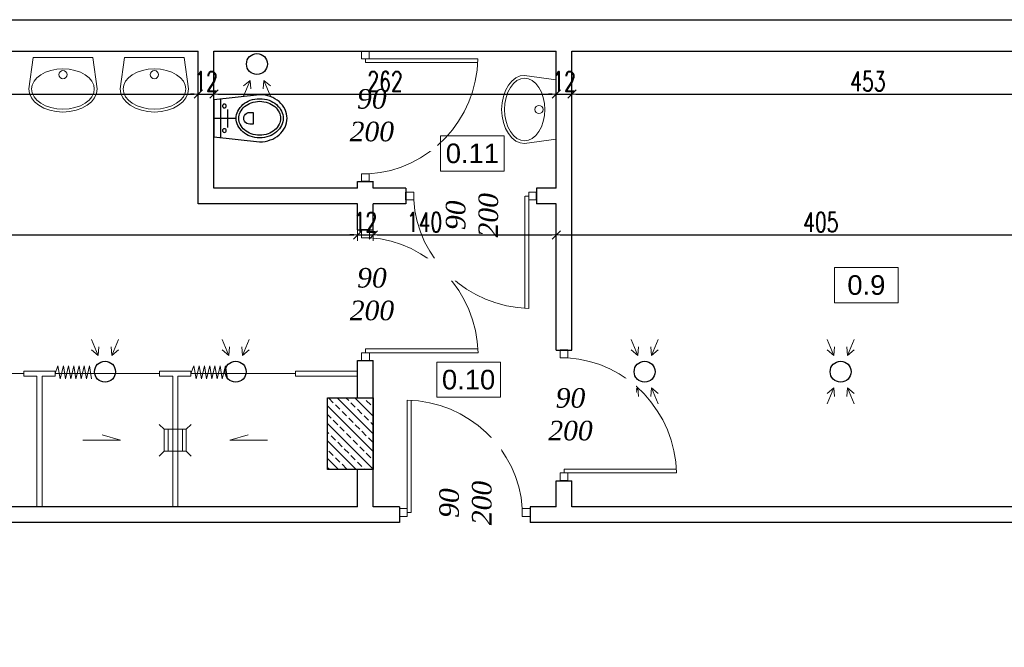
# Model space of a CAD drawing. Header units: millimetres. Extents: x 0 to 111311, y -48878 to -25280.
# Tile 135 of 244: x 88653 to 89406, y -30891 to -30410. Entities that reach past the tile are written whole.
import ezdxf

# ---------------------------------------------------------------- set-up
doc = ezdxf.new("R2010")
doc.units = ezdxf.units.MM
doc.layers.get('Defpoints').update_dxf_attribs({"color": 30})
for name, color, linetype, lineweight in [('J opisy', 7, 'Continuous', 9), ('J stolarka_okna', 144, 'Continuous', 0), ('J wymiary', 1, 'Continuous', 9), ('OPIS', 7, 'Continuous', 5), ('sciany', 252, 'Continuous', 30), ('WENTYLACJA', 30, 'Continuous', 0)]:
    doc.layers.add(name, color=color, linetype=linetype, lineweight=lineweight)
doc.styles.add('ADESK2', font='simplex', dxfattribs={"width": 0.7})
doc.styles.get("Standard").update_dxf_attribs({"font": 'arial.ttf'})
doc.dimstyles.new('1-100', dxfattribs={"dimscale": 1.5, "dimtxt": 10, "dimasz": 2, "dimexe": 1, "dimexo": 1, "dimgap": 1.5, "dimtad": 1, "dimdec": 0, "dimrnd": 0.5, "dimdsep": 46, "dimtxsty": 'ADESK2', "dimblk": 'wymiar', "dimcen": -1, "dimdle": 5, "dimse1": 1, "dimse2": 1, "dimclrd": 256, "dimclre": 256, "dimclrt": 256, "dimadec": 0, "dimazin": 0, "dimtfac": 1, "dimtdec": 0, "dimtix": 1, "dimtmove": 0, "dimatfit": 3, "dimfxl": 20, "dimfxlon": 1, "dimtolj": 1, "dimtzin": 0, "dimarcsym": 0})

# ---------------------------------------------------------------- blocks, each defined once
blk = doc.blocks.new('LAV_FLAT_BACK-OVAL_49')
at = {"layer": 'J opisy', "color": 0, "linetype": 'Continuous'}
for p, q in [((-0.2181, 0.2314), (-0.2502, 0)), ((0.2181, 0.2314), (-0.2181, 0.2314)), ((-0.218, 0.2311), (-0.2181, 0.2311)), ((0.2181, 0.2311), (0.218, 0.2311)), ((0.2496, 0), (0.2181, 0.2314)), ((-0.0878, 0.1362), (-0.0447, 0.1446)), ((-0.0447, 0.1446), (0, 0.1474)), ((0, 0.1474), (0.0447, 0.1446)), ((0.0447, 0.1446), (0.0878, 0.1362)), ((-0.2119, 0.0564), (-0.1907, 0.0819)), ((-0.1907, 0.0819), (-0.1622, 0.1042)), ((-0.1622, 0.1042), (-0.1274, 0.1226)), ((-0.1274, 0.1226), (-0.0878, 0.1362)), ((0.0878, 0.1362), (0.1274, 0.1226)), ((0.1274, 0.1226), (0.1622, 0.1042)), ((0.1622, 0.1042), (0.1907, 0.0819)), ((0.1907, 0.0819), (0.2119, 0.0564)), ((-0.2293, 0), (-0.2249, 0.0288)), ((-0.2249, 0.0288), (-0.2119, 0.0564)), ((0.2119, 0.0564), (0.2249, 0.0288)), ((0.2249, 0.0288), (0.2288, 0)), ((0.2288, 0), (0.2249, -0.0288)), ((0.2454, -0.0329), (0.2496, 0)), ((-0.2502, 0), (-0.2454, -0.0329)), ((-0.2454, -0.0329), (-0.2311, -0.0645)), ((-0.2311, -0.0645), (-0.208, -0.0936)), ((-0.2249, -0.0288), (-0.2293, 0)), ((-0.2119, -0.0564), (-0.2249, -0.0288)), ((-0.1907, -0.0819), (-0.2119, -0.0564)), ((0.2119, -0.0564), (0.1907, -0.0819)), ((0.208, -0.0936), (0.2311, -0.0645)), ((0.2249, -0.0288), (0.2119, -0.0564)), ((0.2311, -0.0645), (0.2454, -0.0329)), ((-0.208, -0.0936), (-0.1769, -0.1191)), ((-0.1622, -0.1042), (-0.1907, -0.0819)), ((-0.1769, -0.1191), (-0.139, -0.1401)), ((-0.1274, -0.1226), (-0.1622, -0.1042)), ((-0.139, -0.1401), (-0.0957, -0.1556)), ((-0.0878, -0.1362), (-0.1274, -0.1226)), ((-0.0447, -0.1446), (-0.0878, -0.1362)), ((0.0878, -0.1362), (0.0447, -0.1446)), ((0.1274, -0.1226), (0.0878, -0.1362)), ((0.0957, -0.1556), (0.139, -0.1401)), ((0.1622, -0.1042), (0.1274, -0.1226)), ((0.139, -0.1401), (0.1769, -0.1191)), ((0.1907, -0.0819), (0.1622, -0.1042)), ((0.1769, -0.1191), (0.208, -0.0936)), ((-0.0957, -0.1556), (-0.0488, -0.1652)), ((-0.0488, -0.1652), (0, -0.1685)), ((0, -0.1474), (-0.0447, -0.1446)), ((0.0447, -0.1446), (0, -0.1474)), ((0, -0.1685), (0.0488, -0.1652)), ((0.0488, -0.1652), (0.0957, -0.1556))]:
    blk.add_line(p, q, dxfattribs=at)
blk.add_circle((0, 0.105), 0.03, dxfattribs=at)
blk = doc.blocks.new('WC3')
for p, q in [((5, -14.72), (5, 14.72)), ((0, 0), (16.2, 0)), ((10.49, -6.67), (10.49, 7.14))]:
    blk.add_line(p, q)
for points in [[(35.04, 18, -0.08566), (43.2, 16.59, -0.092219), (49.86, 12.73, -0.103316), (54.46, 6.75, -0.112813), (56, 0, -0.112813), (54.46, -6.75, -0.103316), (49.86, -12.73, -0.092219), (43.2, -16.59, -0.08566), (35.04, -18), (0, -14.17), (0, 14.17)], [(35.04, 15, 0.08566), (27.89, 13.77, 0.092219), (22.18, 10.45, 0.103316), (18.33, 5.44, 0.112813), (17.09, 0, 0.112813), (18.33, -5.44, 0.103316), (22.18, -10.45, 0.092219), (27.89, -13.77, 0.08566), (35.04, -15, 0.08566), (42.2, -13.77, 0.092219), (47.91, -10.45, 0.103316), (51.76, -5.44, 0.112813), (53, 0, 0.112813), (51.76, 5.44, 0.103316), (47.91, 10.45, 0.092219), (42.2, 13.77, 0.08566)], [(35.04, 13, 0.08566), (28.56, 11.88, 0.092219), (23.48, 8.93, 0.103316), (20.13, 4.58, 0.112813), (19.09, 0, 0.112813), (20.13, -4.58, 0.103316), (23.48, -8.93, 0.092219), (28.56, -11.88, 0.08566), (35.04, -13, 0.08566), (41.53, -11.88, 0.092219), (46.6, -8.93, 0.103316), (49.95, -4.58, 0.112813), (51, 0, 0.112813), (49.95, 4.58, 0.103316), (46.6, 8.93, 0.092219), (41.53, 11.88, 0.08566)], [(29.97, 4.52), (27.42, 4.52, 1.00022), (27.42, -4.52), (29.97, -4.52)]]:
    blk.add_lwpolyline(points, format="xyb", close=True)
for centre in [(8.03, 9.41), (8.03, -9.41)]:
    blk.add_circle(centre, 1.44)
blk = doc.blocks.new('A$C183E3DF3')
at = {"color": 7, "lineweight": 13}
for p, q in [((3, 22.62), (-0.74, 26.36)), ((3, 22.62), (3, 5.82)), ((19.8, 22.62), (3, 22.62)), ((5.97, 22.62), (5.97, 5.82)), ((9.66, 22.62), (9.66, 5.82)), ((13.35, 22.62), (13.35, 5.82)), ((17.04, 22.62), (17.04, 5.82)), ((19.8, 22.62), (23.54, 26.36)), ((19.8, 5.82), (19.8, 22.62)), ((3, 5.82), (-0.74, 2.08)), ((3, 5.82), (19.8, 5.82)), ((19.8, 5.82), (23.54, 2.08))]:
    blk.add_line(p, q, dxfattribs=at)
blk = doc.blocks.new('A$C1DE93E5A')
at = {"layer": 'WENTYLACJA'}
blk.add_blockref('A$C183E3DF3', (-11.4, -14.22), dxfattribs=at)
blk = doc.blocks.new('A$C06DD1977')
for p, q in [((0, 387.9), (47.5, 387.9)), ((47.5, 385.9), (49.6, 391.81)), ((47.5, 387.9), (47.5, 383.9)), ((47.5, 385.9), (127.5, 385.9)), ((49.6, 391.81), (51.45, 382.02)), ((51.45, 382.02), (53.85, 391.81)), ((53.85, 391.81), (55.44, 382.02)), ((55.44, 382.02), (57.84, 391.81)), ((57.84, 391.81), (59.44, 382.02)), ((59.44, 382.02), (61.83, 391.81)), ((61.83, 391.81), (63.43, 382.02)), ((63.43, 382.02), (65.83, 391.81)), ((65.83, 391.81), (67.43, 382.02)), ((67.43, 382.02), (69.82, 391.81)), ((69.82, 391.81), (71.42, 382.02)), ((71.42, 382.02), (73.82, 391.81)), ((73.82, 391.81), (75.42, 382.02)), ((127.5, 387.9), (151.5, 387.9)), ((127.5, 387.9), (127.5, 383.9)), ((151.5, 385.9), (153.6, 391.81)), ((151.5, 387.9), (151.5, 383.9)), ((151.5, 385.9), (231.5, 385.9)), ((153.6, 391.81), (155.45, 382.02)), ((155.45, 382.02), (157.85, 391.81)), ((157.85, 391.81), (159.44, 382.02)), ((159.44, 382.02), (161.84, 391.81)), ((161.84, 391.81), (163.44, 382.02)), ((163.44, 382.02), (165.83, 391.81)), ((165.83, 391.81), (167.43, 382.02)), ((167.43, 382.02), (169.83, 391.81)), ((169.83, 391.81), (171.43, 382.02)), ((171.43, 382.02), (173.82, 391.81)), ((173.82, 391.81), (175.42, 382.02)), ((175.42, 382.02), (177.82, 391.81)), ((177.82, 391.81), (179.42, 382.02)), ((231.5, 387.9), (255.5, 387.9)), ((231.5, 387.9), (231.5, 383.9)), ((255.5, 385.9), (257.6, 391.81)), ((255.5, 387.9), (255.5, 383.9)), ((255.5, 385.9), (335.5, 385.9)), ((257.6, 391.81), (259.45, 382.02)), ((259.45, 382.02), (261.85, 391.81)), ((261.85, 391.81), (263.44, 382.02)), ((263.44, 382.02), (265.84, 391.81)), ((265.84, 391.81), (267.44, 382.02)), ((267.44, 382.02), (269.83, 391.81)), ((269.83, 391.81), (271.43, 382.02)), ((271.43, 382.02), (273.83, 391.81)), ((273.83, 391.81), (275.43, 382.02)), ((275.43, 382.02), (277.82, 391.81)), ((277.82, 391.81), (279.42, 382.02)), ((279.42, 382.02), (281.82, 391.81)), ((281.82, 391.81), (283.42, 382.02)), ((335.5, 387.9), (359.5, 387.9)), ((335.5, 387.9), (335.5, 383.9)), ((359.5, 385.9), (361.6, 391.81)), ((359.5, 387.9), (359.5, 383.9)), ((359.5, 385.9), (439.5, 385.9)), ((361.6, 391.81), (363.45, 382.02)), ((363.45, 382.02), (365.85, 391.81)), ((365.85, 391.81), (367.44, 382.02)), ((367.44, 382.02), (369.84, 391.81)), ((369.84, 391.81), (371.44, 382.02)), ((371.44, 382.02), (373.83, 391.81)), ((373.83, 391.81), (375.43, 382.02)), ((375.43, 382.02), (377.83, 391.81)), ((377.83, 391.81), (379.43, 382.02)), ((379.43, 382.02), (381.82, 391.81)), ((381.82, 391.81), (383.42, 382.02)), ((383.42, 382.02), (385.82, 391.81)), ((385.82, 391.81), (387.42, 382.02)), ((439.5, 387.9), (439.5, 383.9)), ((439.5, 387.9), (463.5, 387.9)), ((463.5, 385.9), (465.6, 391.81)), ((463.5, 387.9), (463.5, 383.9)), ((463.5, 385.9), (543.5, 385.9)), ((465.6, 391.81), (467.45, 382.02)), ((467.45, 382.02), (469.85, 391.81)), ((469.85, 391.81), (471.44, 382.02)), ((471.44, 382.02), (473.84, 391.81)), ((473.84, 391.81), (475.44, 382.02)), ((475.44, 382.02), (477.83, 391.81)), ((477.83, 391.81), (479.43, 382.02)), ((479.43, 382.02), (481.83, 391.81)), ((481.83, 391.81), (483.43, 382.02)), ((483.43, 382.02), (485.82, 391.81)), ((485.82, 391.81), (487.42, 382.02)), ((487.42, 382.02), (489.82, 391.81)), ((489.82, 391.81), (491.42, 382.02)), ((543.5, 387.9), (543.5, 383.9)), ((543.5, 387.9), (591, 387.9)), ((0, 383.9), (47.5, 383.9)), ((127.5, 383.9), (137.5, 383.9)), ((127.5, 383.9), (137.5, 383.9)), ((137.5, 383.9), (137.5, 283.9)), ((141.5, 383.9), (151.5, 383.9)), ((141.5, 383.9), (141.5, 283.9)), ((141.5, 383.9), (141.5, 283.9)), ((141.5, 383.9), (151.5, 383.9)), ((231.5, 383.9), (241.5, 383.9)), ((241.5, 383.9), (241.5, 283.9)), ((245.5, 383.9), (245.5, 283.9)), ((245.5, 383.9), (255.5, 383.9)), ((335.5, 383.9), (345.5, 383.9)), ((345.5, 383.9), (345.5, 283.9)), ((349.5, 383.9), (349.5, 283.9)), ((349.5, 383.9), (359.5, 383.9)), ((439.5, 383.9), (449.5, 383.9)), ((449.5, 383.9), (449.5, 283.9)), ((453.5, 383.9), (453.5, 283.9)), ((453.5, 383.9), (463.5, 383.9)), ((453.5, 383.9), (463.5, 383.9)), ((543.5, 383.9), (591, 383.9)), ((67.97, 334.89), (39.17, 334.89)), ((67.97, 334.89), (53.92, 339.08)), ((106.46, 334.89), (120.51, 339.08)), ((106.46, 334.89), (135.25, 334.89)), ((201.34, 334.89), (172.55, 334.89)), ((201.34, 334.89), (187.29, 339.08)), ((285.4, 334.89), (299.46, 339.08)), ((285.4, 334.89), (314.2, 334.89)), ((409.6, 334.89), (380.8, 334.89)), ((409.6, 334.89), (395.54, 339.08)), ((493.15, 334.89), (507.21, 339.08)), ((493.15, 334.89), (521.95, 334.89)), ((37.5, 283.9), (137.5, 283.9)), ((141.5, 283.9), (241.5, 283.9)), ((245.5, 283.9), (345.5, 283.9)), ((349.5, 283.9), (449.5, 283.9)), ((453.5, 283.9), (553.5, 283.9)), ((228.76, 107.9), (128.76, 107.9)), ((228.76, 7.9), (228.76, 107.9)), ((232.76, 7.9), (232.76, 107.9)), ((332.76, 107.9), (232.76, 107.9)), ((332.76, 7.9), (332.76, 107.9)), ((336.76, 107.9), (436.76, 107.9)), ((336.76, 7.9), (336.76, 107.9)), ((336.76, 7.9), (336.76, 107.9)), ((436.76, 7.9), (436.76, 107.9)), ((440.76, 7.9), (440.76, 107.9)), ((440.76, 107.9), (540.76, 107.9)), ((540.76, 7.9), (540.76, 107.9)), ((544.76, 7.9), (544.76, 107.9)), ((544.76, 107.9), (644.76, 107.9)), ((644.76, 7.9), (644.76, 107.9)), ((648.76, 7.9), (648.76, 107.9)), ((648.76, 107.9), (748.76, 107.9)), ((189.11, 56.91), (175.05, 61.1)), ((272.66, 56.91), (286.72, 61.1)), ((396.6, 56.91), (382.55, 61.1)), ((480.66, 56.91), (494.72, 61.1)), ((604.85, 56.91), (590.8, 61.1)), ((688.41, 56.91), (702.47, 61.1)), ((189.11, 56.91), (160.31, 56.91)), ((272.66, 56.91), (301.46, 56.91)), ((396.6, 56.91), (367.8, 56.91)), ((480.66, 56.91), (509.46, 56.91)), ((604.85, 56.91), (576.06, 56.91)), ((688.41, 56.91), (717.21, 56.91)), ((138.76, 7.9), (93.27, 7.9)), ((138.76, 3.9), (138.76, 7.9)), ((140.86, 0), (142.71, 9.78)), ((142.71, 9.78), (145.11, 0)), ((145.11, 0), (146.7, 9.78)), ((146.7, 9.78), (149.1, 0)), ((149.1, 0), (150.7, 9.78)), ((150.7, 9.78), (153.09, 0)), ((153.09, 0), (154.69, 9.78)), ((154.69, 9.78), (157.09, 0)), ((157.09, 0), (158.69, 9.78)), ((158.69, 9.78), (161.08, 0)), ((161.08, 0), (162.68, 9.78)), ((162.68, 9.78), (165.08, 0)), ((165.08, 0), (166.67, 9.78)), ((218.76, 3.9), (218.76, 7.9)), ((228.76, 7.9), (218.76, 7.9)), ((228.76, 7.9), (218.76, 7.9)), ((242.76, 7.9), (232.76, 7.9)), ((242.76, 3.9), (242.76, 7.9)), ((244.86, 0), (246.71, 9.78)), ((246.71, 9.78), (249.11, 0)), ((249.11, 0), (250.7, 9.78)), ((250.7, 9.78), (253.1, 0)), ((253.1, 0), (254.7, 9.78)), ((254.7, 9.78), (257.09, 0)), ((257.09, 0), (258.69, 9.78)), ((258.69, 9.78), (261.09, 0)), ((261.09, 0), (262.69, 9.78)), ((262.69, 9.78), (265.08, 0)), ((265.08, 0), (266.68, 9.78)), ((266.68, 9.78), (269.08, 0)), ((269.08, 0), (270.67, 9.78)), ((322.76, 3.9), (322.76, 7.9)), ((332.76, 7.9), (322.76, 7.9)), ((336.76, 7.9), (346.76, 7.9)), ((336.76, 7.9), (346.76, 7.9)), ((346.76, 3.9), (346.76, 7.9)), ((348.86, 0), (350.71, 9.78)), ((350.71, 9.78), (353.11, 0)), ((353.11, 0), (354.7, 9.78)), ((354.7, 9.78), (357.1, 0)), ((357.1, 0), (358.7, 9.78)), ((358.7, 9.78), (361.09, 0)), ((361.09, 0), (362.69, 9.78)), ((362.69, 9.78), (365.09, 0)), ((365.09, 0), (366.69, 9.78)), ((366.69, 9.78), (369.08, 0)), ((369.08, 0), (370.68, 9.78)), ((370.68, 9.78), (373.08, 0)), ((373.08, 0), (374.67, 9.78)), ((426.76, 7.9), (436.76, 7.9)), ((426.76, 3.9), (426.76, 7.9)), ((440.76, 7.9), (450.76, 7.9)), ((450.76, 3.9), (450.76, 7.9)), ((452.86, 0), (454.71, 9.78)), ((454.71, 9.78), (457.11, 0)), ((457.11, 0), (458.7, 9.78)), ((458.7, 9.78), (461.1, 0)), ((461.1, 0), (462.7, 9.78)), ((462.7, 9.78), (465.09, 0)), ((465.09, 0), (466.69, 9.78)), ((466.69, 9.78), (469.09, 0)), ((469.09, 0), (470.69, 9.78)), ((470.69, 9.78), (473.08, 0)), ((473.08, 0), (474.68, 9.78)), ((474.68, 9.78), (477.08, 0)), ((477.08, 0), (478.67, 9.78)), ((530.76, 7.9), (540.76, 7.9)), ((530.76, 3.9), (530.76, 7.9)), ((544.76, 7.9), (554.76, 7.9)), ((554.76, 3.9), (554.76, 7.9)), ((556.86, 0), (558.71, 9.78)), ((558.71, 9.78), (561.11, 0)), ((561.11, 0), (562.7, 9.78)), ((562.7, 9.78), (565.1, 0)), ((565.1, 0), (566.7, 9.78)), ((566.7, 9.78), (569.09, 0)), ((569.09, 0), (570.69, 9.78)), ((570.69, 9.78), (573.09, 0)), ((573.09, 0), (574.69, 9.78)), ((574.69, 9.78), (577.08, 0)), ((577.08, 0), (578.68, 9.78)), ((578.68, 9.78), (581.08, 0)), ((581.08, 0), (582.67, 9.78)), ((634.76, 3.9), (634.76, 7.9)), ((634.76, 7.9), (644.76, 7.9)), ((648.76, 7.9), (658.76, 7.9)), ((648.76, 7.9), (658.76, 7.9)), ((658.76, 3.9), (658.76, 7.9)), ((660.86, 0), (662.71, 9.78)), ((662.71, 9.78), (665.11, 0)), ((665.11, 0), (666.7, 9.78)), ((666.7, 9.78), (669.1, 0)), ((669.1, 0), (670.7, 9.78)), ((670.7, 9.78), (673.09, 0)), ((673.09, 0), (674.69, 9.78)), ((674.69, 9.78), (677.09, 0)), ((677.09, 0), (678.69, 9.78)), ((678.69, 9.78), (681.08, 0)), ((681.08, 0), (682.68, 9.78)), ((682.68, 9.78), (685.08, 0)), ((685.08, 0), (686.67, 9.78)), ((738.76, 3.9), (738.76, 7.9)), ((738.76, 7.9), (784.25, 7.9)), ((138.76, 3.9), (93.27, 3.9)), ((138.76, 5.9), (218.76, 5.9)), ((138.76, 5.9), (140.86, 0)), ((242.76, 3.9), (218.76, 3.9)), ((242.76, 5.9), (322.76, 5.9)), ((242.76, 5.9), (244.86, 0)), ((322.76, 3.9), (346.76, 3.9)), ((346.76, 5.9), (426.76, 5.9)), ((346.76, 5.9), (348.86, 0)), ((426.76, 3.9), (450.76, 3.9)), ((450.76, 5.9), (530.76, 5.9)), ((450.76, 5.9), (452.86, 0)), ((530.76, 3.9), (554.76, 3.9)), ((554.76, 5.9), (634.76, 5.9)), ((554.76, 5.9), (556.86, 0)), ((634.76, 3.9), (658.76, 3.9)), ((658.76, 5.9), (738.76, 5.9)), ((658.76, 5.9), (660.86, 0)), ((738.76, 3.9), (784.25, 3.9))]:
    blk.add_line(p, q)
for p in [(243.37, 334.89), (451.37, 334.89), (87.21, 334.19)]:
    blk.add_blockref('A$C1DE93E5A', p)
at = {"rotation": 180}
blk.add_blockref('A$C1DE93E5A', (230.89, 56.91), dxfattribs=at)
at = {"xscale": -1, "rotation": 180}
for p in [(438.63, 56.91), (646.63, 56.91)]:
    blk.add_blockref('A$C1DE93E5A', p, dxfattribs=at)
blk = doc.blocks.new('A$C3D492992')
at = {"lineweight": 13}
for points in [[(1392.98, 989.5), (1398.08, 1001.56), (1398.61, 995.05)], [(1392.98, 989.5), (1398.08, 1001.56), (1393.03, 997.41)], [(1413.73, 989.5), (1408.63, 1001.56), (1408.1, 995.05)], [(1413.73, 989.5), (1408.63, 1001.56), (1413.67, 997.41)], [(1276.67, 803.04), (1281.77, 790.97), (1282.3, 797.49)], [(1276.67, 803.04), (1281.77, 790.97), (1276.73, 795.13)], [(1297.42, 803.04), (1292.32, 790.97), (1291.79, 797.49)], [(1297.42, 803.04), (1292.32, 790.97), (1297.36, 795.13)], [(1376.67, 803.04), (1381.77, 790.97), (1382.3, 797.49)], [(1376.67, 803.04), (1381.77, 790.97), (1376.73, 795.13)], [(1397.42, 803.04), (1392.32, 790.97), (1391.79, 797.49)], [(1397.42, 803.04), (1392.32, 790.97), (1397.36, 795.13)], [(1689.66, 803.04), (1694.76, 790.97), (1695.29, 797.49)], [(1689.66, 803.04), (1694.76, 790.97), (1689.71, 795.13)], [(1710.41, 803.04), (1705.31, 790.97), (1704.78, 797.49)], [(1710.41, 803.04), (1705.31, 790.97), (1710.35, 795.13)], [(1839.66, 803.04), (1844.76, 790.97), (1845.29, 797.49)], [(1839.66, 803.04), (1844.76, 790.97), (1839.71, 795.13)], [(1860.41, 803.04), (1855.31, 790.97), (1854.78, 797.49)], [(1860.41, 803.04), (1855.31, 790.97), (1860.35, 795.13)], [(1689.66, 753.96), (1694.76, 766.03), (1695.29, 759.51)], [(1689.66, 753.96), (1694.76, 766.03), (1689.71, 761.87)], [(1710.41, 753.96), (1705.31, 766.03), (1704.78, 759.51)], [(1710.41, 753.96), (1705.31, 766.03), (1710.35, 761.87)], [(1839.66, 753.96), (1844.76, 766.03), (1845.29, 759.51)], [(1839.66, 753.96), (1844.76, 766.03), (1839.71, 761.87)], [(1860.41, 753.96), (1855.31, 766.03), (1854.78, 759.51)], [(1860.41, 753.96), (1855.31, 766.03), (1860.35, 761.87)]]:
    blk.add_lwpolyline(points, dxfattribs=at)
for centre in [(1403.35, 1014.04), (1287.05, 778.5), (1387.05, 778.5), (1700.03, 778.5), (1850.03, 778.5)]:
    blk.add_circle(centre, 8)
blk = doc.blocks.new('wymiar')
for p, q in [((1.5, 0), (-1.5, 0)), ((1.06, 1.06), (-1.06, -1.06)), ((0, 1.5), (0, -1.5))]:
    blk.add_line(p, q)
blk = doc.blocks.new('*D1432')
at = {"layer": 'Defpoints', "color": 0, "ltscale": 4}
for p in [(88442.48, -30441.82), (88789.48, -30442.8), (88789.48, -30467.06)]:
    blk.add_point(p, dxfattribs=at)
at = {"layer": 'J wymiary', "lineweight": -2}
blk.add_line((88445.48, -30467.06), (88786.48, -30467.06), dxfattribs=at)
at = {"layer": 'J wymiary', "lineweight": -2, "ltscale": 4, "xscale": 3, "yscale": 3, "zscale": 3, "rotation": 180}
blk.add_blockref('wymiar', (88442.48, -30467.06), dxfattribs=at)
at = {"layer": 'J wymiary', "lineweight": -2, "ltscale": 4, "xscale": 3, "yscale": 3, "zscale": 3}
blk.add_blockref('wymiar', (88789.48, -30467.06), dxfattribs=at)
at = {"layer": 'J wymiary', "ltscale": 4, "insert": (88615.98, -30457.31), "char_height": 15, "attachment_point": 5, "style": 'ADESK2'}
blk.add_mtext('\\A1;347', dxfattribs=at)
blk = doc.blocks.new('*D1433')
at = {"layer": 'Defpoints', "color": 0, "ltscale": 4}
for p in [(88789.48, -30442.8), (88801.48, -30442.8), (88801.48, -30467.06)]:
    blk.add_point(p, dxfattribs=at)
at = {"layer": 'J wymiary', "lineweight": -2}
for p, q in [((88786.48, -30467.06), (88783.48, -30467.06)), ((88789.48, -30467.06), (88801.48, -30467.06)), ((88804.48, -30467.06), (88807.48, -30467.06))]:
    blk.add_line(p, q, dxfattribs=at)
at = {"layer": 'J wymiary', "lineweight": -2, "ltscale": 4, "xscale": 3, "yscale": 3, "zscale": 3}
blk.add_blockref('wymiar', (88789.48, -30467.06), dxfattribs=at)
at = {"layer": 'J wymiary', "lineweight": -2, "ltscale": 4, "xscale": 3, "yscale": 3, "zscale": 3, "rotation": 180}
blk.add_blockref('wymiar', (88801.48, -30467.06), dxfattribs=at)
at = {"layer": 'J wymiary', "ltscale": 4, "insert": (88795.48, -30457.31), "char_height": 15, "attachment_point": 5, "style": 'ADESK2'}
blk.add_mtext('\\A1;12', dxfattribs=at)
blk = doc.blocks.new('*D1434')
at = {"layer": 'Defpoints', "color": 0, "ltscale": 4}
for p in [(88801.48, -30442.8), (89063.48, -30443.64), (89063.48, -30467.06)]:
    blk.add_point(p, dxfattribs=at)
at = {"layer": 'J wymiary', "lineweight": -2}
blk.add_line((88804.48, -30467.06), (89060.48, -30467.06), dxfattribs=at)
at = {"layer": 'J wymiary', "lineweight": -2, "ltscale": 4, "xscale": 3, "yscale": 3, "zscale": 3, "rotation": 180}
blk.add_blockref('wymiar', (88801.48, -30467.06), dxfattribs=at)
at = {"layer": 'J wymiary', "lineweight": -2, "ltscale": 4, "xscale": 3, "yscale": 3, "zscale": 3}
blk.add_blockref('wymiar', (89063.48, -30467.06), dxfattribs=at)
at = {"layer": 'J wymiary', "ltscale": 4, "insert": (88932.48, -30457.31), "char_height": 15, "attachment_point": 5, "style": 'ADESK2'}
blk.add_mtext('\\A1;262', dxfattribs=at)
blk = doc.blocks.new('*D1435')
at = {"layer": 'Defpoints', "color": 0, "ltscale": 4}
for p in [(89063.48, -30443.64), (89075.48, -30445.18), (89075.48, -30467.06)]:
    blk.add_point(p, dxfattribs=at)
at = {"layer": 'J wymiary', "lineweight": -2}
for p, q in [((89060.48, -30467.06), (89057.48, -30467.06)), ((89063.48, -30467.06), (89075.48, -30467.06)), ((89078.48, -30467.06), (89081.48, -30467.06))]:
    blk.add_line(p, q, dxfattribs=at)
at = {"layer": 'J wymiary', "lineweight": -2, "ltscale": 4, "xscale": 3, "yscale": 3, "zscale": 3}
blk.add_blockref('wymiar', (89063.48, -30467.06), dxfattribs=at)
at = {"layer": 'J wymiary', "lineweight": -2, "ltscale": 4, "xscale": 3, "yscale": 3, "zscale": 3, "rotation": 180}
blk.add_blockref('wymiar', (89075.48, -30467.06), dxfattribs=at)
at = {"layer": 'J wymiary', "ltscale": 4, "insert": (89069.48, -30457.31), "char_height": 15, "attachment_point": 5, "style": 'ADESK2'}
blk.add_mtext('\\A1;12', dxfattribs=at)
blk = doc.blocks.new('*D1436')
at = {"layer": 'Defpoints', "color": 0, "ltscale": 4}
for p in [(89075.48, -30445.18), (89528.48, -30449.94), (89528.48, -30467.06)]:
    blk.add_point(p, dxfattribs=at)
at = {"layer": 'J wymiary', "lineweight": -2}
blk.add_line((89078.48, -30467.06), (89525.48, -30467.06), dxfattribs=at)
at = {"layer": 'J wymiary', "lineweight": -2, "ltscale": 4, "xscale": 3, "yscale": 3, "zscale": 3, "rotation": 180}
blk.add_blockref('wymiar', (89075.48, -30467.06), dxfattribs=at)
at = {"layer": 'J wymiary', "lineweight": -2, "ltscale": 4, "xscale": 3, "yscale": 3, "zscale": 3}
blk.add_blockref('wymiar', (89528.48, -30467.06), dxfattribs=at)
at = {"layer": 'J wymiary', "ltscale": 4, "insert": (89301.98, -30457.31), "char_height": 15, "attachment_point": 5, "style": 'ADESK2'}
blk.add_mtext('\\A1;453', dxfattribs=at)
blk = doc.blocks.new('*D1455')
at = {"layer": 'Defpoints', "color": 0, "ltscale": 4}
for p in [(88911.48, -30562.43), (88320.48, -30565.12), (88911.48, -30574.89)]:
    blk.add_point(p, dxfattribs=at)
at = {"layer": 'J wymiary', "lineweight": -2}
blk.add_line((88323.48, -30574.89), (88908.48, -30574.89), dxfattribs=at)
at = {"layer": 'J wymiary', "lineweight": -2, "ltscale": 4, "xscale": 3, "yscale": 3, "zscale": 3, "rotation": 180}
blk.add_blockref('wymiar', (88320.48, -30574.89), dxfattribs=at)
at = {"layer": 'J wymiary', "lineweight": -2, "ltscale": 4, "xscale": 3, "yscale": 3, "zscale": 3}
blk.add_blockref('wymiar', (88911.48, -30574.89), dxfattribs=at)
at = {"layer": 'J wymiary', "ltscale": 4, "insert": (88615.98, -30565.14), "char_height": 15, "attachment_point": 5, "style": 'ADESK2'}
blk.add_mtext('\\A1;591', dxfattribs=at)
blk = doc.blocks.new('*D1456')
at = {"layer": 'Defpoints', "color": 0, "ltscale": 4}
for p in [(88911.48, -30562.43), (88923.48, -30561.9), (88923.48, -30574.89)]:
    blk.add_point(p, dxfattribs=at)
at = {"layer": 'J wymiary', "lineweight": -2}
for p, q in [((88908.48, -30574.89), (88905.48, -30574.89)), ((88911.48, -30574.89), (88923.48, -30574.89)), ((88926.48, -30574.89), (88929.48, -30574.89))]:
    blk.add_line(p, q, dxfattribs=at)
at = {"layer": 'J wymiary', "lineweight": -2, "ltscale": 4, "xscale": 3, "yscale": 3, "zscale": 3}
blk.add_blockref('wymiar', (88911.48, -30574.89), dxfattribs=at)
at = {"layer": 'J wymiary', "lineweight": -2, "ltscale": 4, "xscale": 3, "yscale": 3, "zscale": 3, "rotation": 180}
blk.add_blockref('wymiar', (88923.48, -30574.89), dxfattribs=at)
at = {"layer": 'J wymiary', "ltscale": 4, "insert": (88917.48, -30565.14), "char_height": 15, "attachment_point": 5, "style": 'ADESK2'}
blk.add_mtext('\\A1;12', dxfattribs=at)
blk = doc.blocks.new('*D1457')
at = {"layer": 'Defpoints', "color": 0, "ltscale": 4}
for p in [(88923.48, -30561.9), (89063.48, -30563.22), (89063.48, -30574.89)]:
    blk.add_point(p, dxfattribs=at)
at = {"layer": 'J wymiary', "lineweight": -2}
blk.add_line((88926.48, -30574.89), (89060.48, -30574.89), dxfattribs=at)
at = {"layer": 'J wymiary', "lineweight": -2, "ltscale": 4, "xscale": 3, "yscale": 3, "zscale": 3, "rotation": 180}
blk.add_blockref('wymiar', (88923.48, -30574.89), dxfattribs=at)
at = {"layer": 'J wymiary', "lineweight": -2, "ltscale": 4, "xscale": 3, "yscale": 3, "zscale": 3}
blk.add_blockref('wymiar', (89063.48, -30574.89), dxfattribs=at)
at = {"layer": 'J wymiary', "ltscale": 4, "insert": (88962.66, -30565.14), "char_height": 15, "attachment_point": 5, "style": 'ADESK2'}
blk.add_mtext('\\A1;140', dxfattribs=at)
blk = doc.blocks.new('*D1458')
at = {"layer": 'Defpoints', "color": 0, "ltscale": 4}
for p in [(89063.48, -30563.22), (89468.48, -30574.89), (89468.48, -30704.05)]:
    blk.add_point(p, dxfattribs=at)
at = {"layer": 'J wymiary', "lineweight": -2}
blk.add_line((89066.48, -30574.89), (89465.48, -30574.89), dxfattribs=at)
at = {"layer": 'J wymiary', "lineweight": -2, "ltscale": 4, "xscale": 3, "yscale": 3, "zscale": 3, "rotation": 180}
blk.add_blockref('wymiar', (89063.48, -30574.89), dxfattribs=at)
at = {"layer": 'J wymiary', "lineweight": -2, "ltscale": 4, "xscale": 3, "yscale": 3, "zscale": 3}
blk.add_blockref('wymiar', (89468.48, -30574.89), dxfattribs=at)
at = {"layer": 'J wymiary', "ltscale": 4, "insert": (89265.98, -30565.14), "char_height": 15, "attachment_point": 5, "style": 'ADESK2'}
blk.add_mtext('\\A1;405', dxfattribs=at)
blk = doc.blocks.new('*D1636')
at = {"layer": 'Defpoints', "color": 0, "ltscale": 4}
for p in [(91955.48, -30760.61), (0, -30978.11), (91914.84, -30978.11)]:
    blk.add_point(p, dxfattribs=at)
at = {"layer": 'J wymiary', "lineweight": -2}
blk.add_line((91914.84, -30763.61), (91914.84, -30975.11), dxfattribs=at)
at = {"layer": 'J wymiary', "lineweight": -2, "ltscale": 4, "xscale": 3, "yscale": 3, "zscale": 3}
for p, rotation in [((91914.84, -30760.61), 90), ((91914.84, -30978.11), 270)]:
    blk.add_blockref('wymiar', p, dxfattribs=dict(at, rotation=rotation))
at = {"layer": 'J wymiary', "ltscale": 4, "insert": (91905.09, -30869.36), "char_height": 15, "attachment_point": 5, "rotation": 90, "style": 'ADESK2'}
blk.add_mtext('\\A1;218', dxfattribs=at)

msp = doc.modelspace()

# ---------------------------------------------------------------- hatches: boundary and pattern name
at = {"layer": 'J opisy'}
h = msp.add_hatch(dxfattribs=at)
h.set_pattern_fill('ANSI33', color=256, scale=1.5, angle=90, style=0)
h.set_pattern_definition([(135, (20862.355, -6471.846), (-6.7351921, -6.7351921), []), (135, (20862.355, -6465.111), (-6.7351921, -6.7351921), [4.7625, -2.38125])])
h.paths.add_polyline_path([(88905.976, -30727.109), (88888.476, -30727.109), (88888.476, -30699.609), (88905.976, -30699.609)])
h.paths.add_polyline_path([(88905.976, -30699.609), (88923.476, -30699.609), (88923.476, -30727.109), (88905.976, -30727.109)])
h.paths.add_polyline_path([(88905.976, -30727.109), (88923.476, -30727.109), (88923.476, -30754.609), (88905.976, -30754.609)])
h.paths.add_polyline_path([(88888.476, -30727.109), (88905.976, -30727.109), (88905.976, -30754.609), (88888.476, -30754.609)])

# ---------------------------------------------------------------- linework, layer by layer
at = {"color": 251, "lineweight": 13}
for p, q in [((88920.407, -30434.109), (88914.47, -30434.109)), ((88920.483, -30671.109), (88914.546, -30671.109))]:
    msp.add_line(p, q, dxfattribs=at)
for p, q in [((88911.476, -30699.609), (88911.476, -30671.109)), ((88911.476, -30671.109), (88923.476, -30671.109))]:
    msp.add_line(p, q)
at = {"layer": 'J opisy'}
for p, q in [((88900.038, -30484.109), (88956.819, -30484.109)), ((88998.476, -30527.708), (88998.476, -30584.489)), ((88900.114, -30621.109), (88956.895, -30621.109)), ((89052.076, -30713.109), (89108.857, -30713.109)), ((88993.476, -30804.822), (88993.476, -30748.041))]:
    msp.add_line(p, q, dxfattribs=at)
at = {"layer": 'J stolarka_okna', "linetype": 'Continuous', "lineweight": 9}
for p, q in [((88914.47, -30440.046), (88914.47, -30434.109)), ((88920.407, -30434.109), (88920.407, -30440.046)), ((88920.407, -30440.046), (88914.47, -30440.046)), ((88917.438, -30443.004), (88917.438, -30440.036)), ((88917.438, -30440.046), (89003.538, -30440.046)), ((88917.438, -30443.015), (89003.487, -30443.015)), ((88914.47, -30528.172), (88914.47, -30534.109)), ((88920.407, -30528.172), (88914.47, -30528.172)), ((88920.407, -30534.109), (88920.407, -30528.172)), ((88954.414, -30542.14), (88948.476, -30542.14)), ((88948.476, -30548.078), (88954.414, -30548.078)), ((88954.414, -30548.078), (88954.414, -30542.14)), ((89039.57, -30545.109), (89039.57, -30631.158)), ((89039.581, -30545.109), (89042.55, -30545.109)), ((89042.539, -30548.078), (89042.539, -30542.14)), ((89042.539, -30542.14), (89048.476, -30542.14)), ((89042.539, -30545.109), (89042.539, -30631.209)), ((89048.476, -30548.078), (89042.539, -30548.078)), ((88914.546, -30577.046), (88914.546, -30571.109)), ((88920.483, -30577.046), (88914.546, -30577.046)), ((88920.483, -30571.109), (88920.483, -30577.046)), ((88914.546, -30665.172), (88914.546, -30671.109)), ((88920.483, -30665.172), (88914.546, -30665.172)), ((88917.514, -30662.203), (89003.563, -30662.203)), ((88917.514, -30662.214), (88917.514, -30665.182)), ((88917.514, -30665.172), (89003.614, -30665.172)), ((88920.483, -30671.109), (88920.483, -30665.172)), ((89066.508, -30669.046), (89066.508, -30663.109)), ((89072.445, -30669.046), (89066.508, -30669.046)), ((89072.445, -30663.109), (89072.445, -30669.046)), ((88949.414, -30787.422), (88949.414, -30701.322)), ((88952.382, -30787.422), (88952.382, -30701.373)), ((89066.508, -30757.172), (89066.508, -30763.109)), ((89072.445, -30757.172), (89066.508, -30757.172)), ((89069.476, -30754.203), (89155.525, -30754.203)), ((89069.476, -30754.214), (89069.476, -30757.182)), ((89069.476, -30757.172), (89155.576, -30757.172)), ((89072.445, -30763.109), (89072.445, -30757.172)), ((88943.476, -30784.453), (88949.414, -30784.453)), ((88952.372, -30787.422), (88949.403, -30787.422)), ((88949.414, -30784.453), (88949.414, -30790.39)), ((89043.476, -30784.453), (89037.539, -30784.453)), ((89037.539, -30784.453), (89037.539, -30790.39)), ((88949.414, -30790.39), (88943.476, -30790.39)), ((89037.539, -30790.39), (89043.476, -30790.39))]:
    msp.add_line(p, q, dxfattribs=at)
for centre, major_axis in [((88917.438, -30440.036), (33.985, 81.968)), ((89042.55, -30545.109), (81.968, -33.985)), ((88949.403, -30787.422), (-81.968, 33.985))]:
    msp.add_ellipse(centre, major_axis=major_axis, ratio=0.9654717, start_param=3.5816905, end_param=5.0931483, dxfattribs=at)
at = {"layer": 'J stolarka_okna', "linetype": 'Continuous', "lineweight": 9, "extrusion": (0, 0, -1)}
for centre in [(88917.514, -30665.182), (89069.476, -30757.182)]:
    msp.add_ellipse(centre, major_axis=(-33.985, 81.968), ratio=0.9654717, start_param=0.4400978, end_param=1.9515556, dxfattribs=at)
at = {"layer": 'OPIS'}
msp.add_lwpolyline([(89325.21, -30626.813), (89276.46, -30626.813), (89276.46, -30599.938), (89325.21, -30599.938)], close=True, dxfattribs=at)
at = {"layer": 'sciany'}
for p, q in [((87676.476, -30410.109), (89670.476, -30410.109)), ((88442.476, -30434.109), (88789.476, -30434.109)), ((88789.476, -30551.109), (88789.476, -30434.109)), ((88801.476, -30434.109), (89063.476, -30434.109)), ((88801.476, -30539.109), (88801.476, -30434.109)), ((89063.476, -30539.109), (89063.476, -30434.109)), ((89075.476, -30434.109), (89528.476, -30434.109)), ((89075.476, -30663.109), (89075.476, -30434.109)), ((88911.476, -30539.109), (88801.476, -30539.109)), ((88911.476, -30534.109), (88923.514, -30534.109)), ((88911.476, -30539.109), (88911.476, -30534.109)), ((88920.407, -30534.109), (88914.47, -30534.109)), ((88923.476, -30539.109), (88923.476, -30534.109)), ((88948.476, -30539.109), (88923.476, -30539.109)), ((88948.476, -30539.071), (88948.476, -30551.109)), ((89063.476, -30539.109), (89048.476, -30539.109)), ((89048.476, -30539.109), (89048.476, -30551.109)), ((88948.476, -30548.078), (88948.476, -30542.14)), ((89048.476, -30548.078), (89048.476, -30542.14)), ((88911.476, -30551.109), (88789.476, -30551.109)), ((88911.476, -30571.109), (88911.476, -30551.109)), ((88948.476, -30551.109), (88923.476, -30551.109)), ((88923.476, -30571.109), (88923.476, -30551.109)), ((89063.476, -30551.109), (89048.476, -30551.109)), ((89063.476, -30663.109), (89063.476, -30551.109)), ((88911.476, -30571.109), (88923.514, -30571.109)), ((88920.483, -30571.109), (88914.546, -30571.109)), ((89063.476, -30663.109), (89075.476, -30663.109)), ((89072.445, -30663.109), (89066.508, -30663.109)), ((88923.476, -30783.109), (88923.476, -30671.109)), ((88911.476, -30783.109), (88911.476, -30754.609)), ((89063.476, -30783.109), (89063.476, -30763.109)), ((89063.476, -30763.109), (89075.476, -30763.109)), ((89072.445, -30763.109), (89066.508, -30763.109)), ((89075.476, -30783.109), (89075.476, -30763.109)), ((88911.476, -30783.109), (88320.476, -30783.109)), ((88943.476, -30783.109), (88923.476, -30783.109)), ((88943.476, -30783.109), (88943.476, -30795.109)), ((88943.476, -30784.453), (88943.476, -30790.39)), ((89063.476, -30783.109), (89043.476, -30783.109)), ((89063.476, -30783.109), (89043.476, -30783.109)), ((89043.476, -30783.109), (89043.476, -30795.109)), ((89043.476, -30784.453), (89043.476, -30790.39)), ((89468.476, -30783.109), (89075.476, -30783.109)), ((89468.476, -30783.109), (89075.476, -30783.109)), ((88943.476, -30795.109), (88283.476, -30795.109)), ((89923.476, -30795.109), (89043.476, -30795.109))]:
    msp.add_line(p, q, dxfattribs=at)
msp.add_lwpolyline([(88923.476, -30754.609), (88888.476, -30754.609), (88888.476, -30699.609), (88923.476, -30699.609)], close=True, dxfattribs=at)

# ---------------------------------------------------------------- block references
msp.add_blockref('A$C3D492992', (87431.1, -31458.109))
at = {"extrusion": (0, 0, -1), "xscale": -104.5439999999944, "yscale": 104.5439999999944, "zscale": -104.544}
for p in [(-88685.976, -30463.179), (-88755.976, -30463.179)]:
    msp.add_blockref('LAV_FLAT_BACK-OVAL_49', p, dxfattribs=at)
at = {"extrusion": (0, 0, -1), "xscale": 104.5439999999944, "yscale": 104.5439999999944, "zscale": -104.544, "rotation": 90}
msp.add_blockref('LAV_FLAT_BACK-OVAL_49', (-89039.28, -30478.867), dxfattribs=at)
at = {"lineweight": 0, "ltscale": 2, "xscale": -1, "rotation": 180}
msp.add_blockref('WC3', (88801.476, -30485.609), dxfattribs=at)
at = {"layer": 'J stolarka_okna', "linetype": 'Continuous', "lineweight": 9}
msp.add_blockref('A$C06DD1977', (88320.459, -31067.012), dxfattribs=at)

# ---------------------------------------------------------------- texts
at = {"layer": 'OPIS', "char_height": 15, "width": 48.75, "attachment_point": 5, "line_spacing_factor": 0.857143}
for s, insert in [('0.9', (89300.835, -30613.376)), ('0.10', (88996.412, -30685.783))]:
    msp.add_mtext(s, dxfattribs=dict(at, insert=insert))

# ---------------------------------------------------------------- dimensions: what is measured, and where the dimension line sits
at = {"layer": 'J wymiary'}
for base, p1, p2, picture, middle in [((88789.476, -30467.055), (88442.476, -30441.824), (88789.476, -30442.799), '*D1432', (88615.976, -30457.305)), ((88801.476, -30467.055), (88789.476, -30442.799), (88801.476, -30442.799), '*D1433', (88795.476, -30457.305)), ((89075.476, -30467.055), (89063.476, -30443.643), (89075.476, -30445.179), '*D1435', (89069.476, -30457.305)), ((89528.476, -30467.055), (89075.476, -30445.179), (89528.476, -30449.94), '*D1436', (89301.976, -30457.305)), ((88911.476, -30574.887), (88320.476, -30565.123), (88911.476, -30562.431), '*D1455', (88615.976, -30565.137)), ((88923.476, -30574.887), (88911.476, -30562.431), (88923.476, -30561.904), '*D1456', (88917.476, -30565.137))]:
    dim = msp.add_linear_dim(base=base, p1=p1, p2=p2, dimstyle='1-100', override={"dimblk": 'wymiar'}, dxfattribs=at)
    dim.commit()
    dim.dimension.update_dxf_attribs({"geometry": picture, "text_midpoint": middle})

# ---------------------------------------------------------------- next in the draw order: texts
at = {"layer": 'J opisy', "char_height": 15, "width": 85.22639, "attachment_point": 5, "bg_fill": 2}
for insert in [(88922.377, -30483.337), (88922.453, -30620.337), (89074.415, -30712.337)]:
    msp.add_mtext('{\\fTimes New Roman|b0|i1|c238|p18;90\\P200}', dxfattribs=dict(at, insert=insert))

# ---------------------------------------------------------------- next in the draw order: linework, layer by layer
at = {"layer": 'OPIS'}
msp.add_lwpolyline([(89020.787, -30699.221), (88972.037, -30699.221), (88972.037, -30672.346), (89020.787, -30672.346)], close=True, dxfattribs=at)

# ---------------------------------------------------------------- next in the draw order: texts
at = {"layer": 'J opisy', "char_height": 15, "width": 85.22639, "attachment_point": 5, "rotation": 90, "bg_fill": 2}
for insert in [(88999.091, -30559.857), (88994.091, -30780.19)]:
    msp.add_mtext('{\\fTimes New Roman|b0|i1|c238|p18;90\\P200}', dxfattribs=dict(at, insert=insert))

# ---------------------------------------------------------------- next in the draw order: dimensions: what is measured, and where the dimension line sits
at = {"layer": 'J wymiary'}
for base, p1, p2, picture, middle in [((89063.476, -30467.055), (88801.476, -30442.799), (89063.476, -30443.643), '*D1434', (88932.476, -30457.305)), ((89468.476, -30574.887), (89063.476, -30563.223), (89468.476, -30704.046), '*D1458', (89265.976, -30565.137))]:
    dim = msp.add_linear_dim(base=base, p1=p1, p2=p2, dimstyle='1-100', override={"dimblk": 'wymiar'}, dxfattribs=at)
    dim.commit()
    dim.dimension.update_dxf_attribs({"geometry": picture, "text_midpoint": middle})

# ---------------------------------------------------------------- next in the draw order: linework, layer by layer
at = {"layer": 'OPIS'}
msp.add_lwpolyline([(89023.707, -30525.988), (88974.957, -30525.988), (88974.957, -30499.113), (89023.707, -30499.113)], close=True, dxfattribs=at)

# ---------------------------------------------------------------- next in the draw order: texts
at = {"layer": 'OPIS', "insert": (88999.332, -30512.55), "char_height": 15, "width": 48.75, "attachment_point": 5, "line_spacing_factor": 0.857143}
msp.add_mtext('0.11', dxfattribs=at)

# ---------------------------------------------------------------- next in the draw order: dimensions: what is measured, and where the dimension line sits
at = {"layer": 'J wymiary'}
dim = msp.add_linear_dim(base=(89063.476, -30574.887), p1=(88923.476, -30561.904), p2=(89063.476, -30563.223), dimstyle='1-100', override={"dimblk": 'wymiar'}, dxfattribs=at)
dim.commit()
dim.dimension.update_dxf_attribs({"geometry": '*D1457', "text_midpoint": (88962.664, -30574.887), "dimtype": 160})
dim = msp.add_linear_dim(base=(91914.843, -30978.11), p1=(91955.476, -30760.609), p2=(0, -30978.11), angle=90, dimstyle='1-100', override={"dimblk": 'wymiar'}, dxfattribs=at)
dim.commit()
dim.dimension.update_dxf_attribs({"geometry": '*D1636', "text_midpoint": (91905.093, -30869.359)})

doc.saveas('drawing.dxf')
